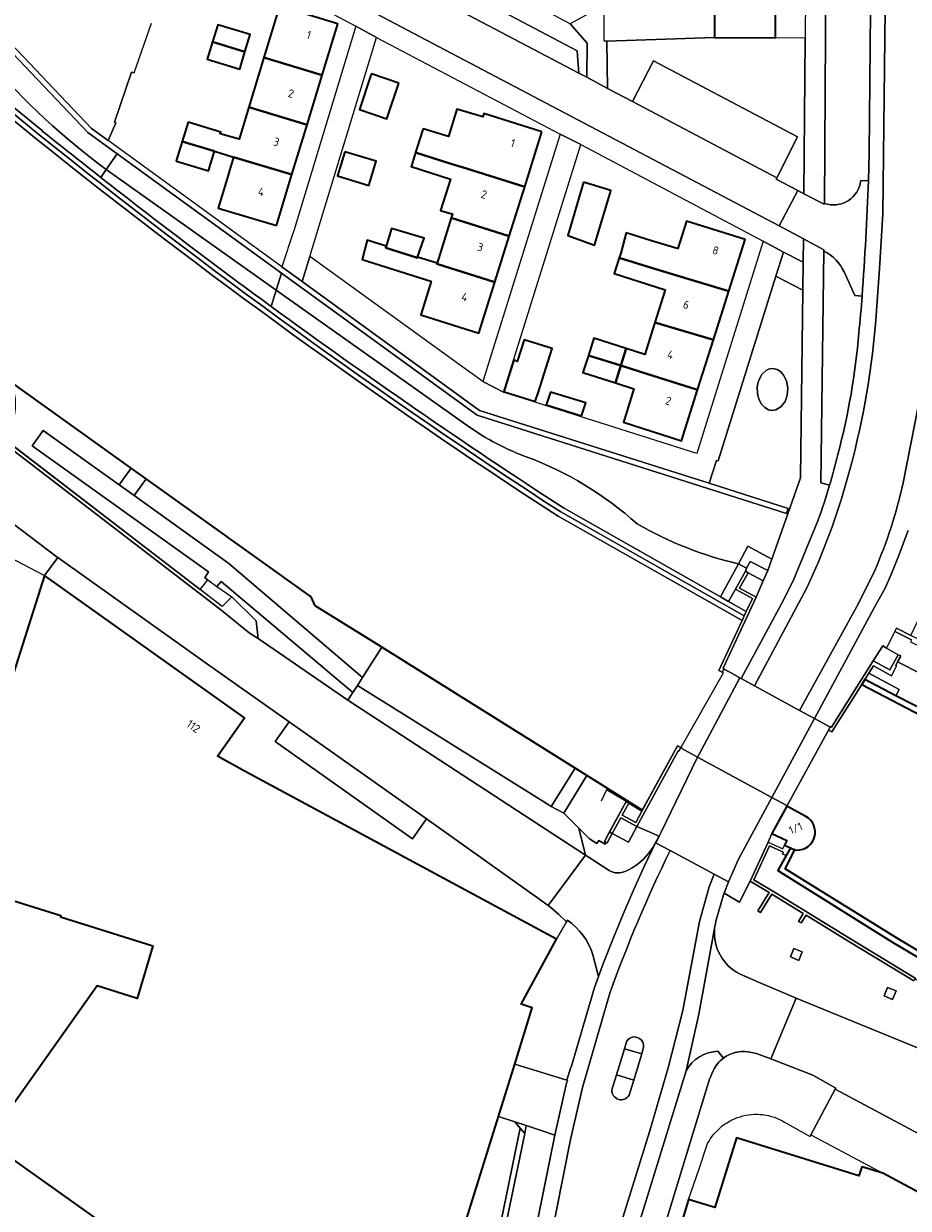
# Model space of a CAD drawing. Extents: x 151587 to 155483, y 462503 to 464608.
# Tile 208 of 236: x 154348 to 154445, y 463716 to 463845. Entities that reach past the tile are written whole.
import ezdxf
from ezdxf.enums import TextEntityAlignment as Align

# ---------------------------------------------------------------- set-up
doc = ezdxf.new("R2010")
doc.units = 0
doc.header["$LTSCALE"] = 0.5
for name, color, linetype, lineweight in [('B-RO-GK-BESCHOEIING-G', 251, 'GK-BESCHOEIING', 35), ('B-RO-GK-KADEMUUR-GV', 251, 'CONTINUOUS', 35), ('B-RO-GR-BEPLANTING_CULTUUR_BODEMBEDEKKER-GV', 251, 'CONTINUOUS', 18), ('B-RO-GR-BEPLANTING_CULTUUR_BOSPLANTSOEN-GV', 251, 'CONTINUOUS', 18), ('B-RO-GR-BEPLANTING_CULTUUR_HEESTERS-GV', 251, 'CONTINUOUS', 18), ('B-RO-GR-GROENVOORZIENING-GV', 251, 'CONTINUOUS', 18), ('B-RO-IE-TERREINAFSCHEIDING_KUNSTMATIG_HEKWERK-G', 251, 'IE-TERREINAFSCHEIDING-KUNSTMATIG', 18), ('B-RO-IE-TERREINAFSCHEIDING_KUNSTMATIG_MUUR-G', 251, 'IE-TERREINAFSCHEIDING-KUNSTMATIG-DICHT', 18), ('B-RO-IE-TERREINAFSCHEIDING_KUNSTMATIG_MUUR-GV', 251, 'CONTINUOUS', 18), ('B-RO-KW-KUNSTWERK_DEK-GV', 6, 'CONTINUOUS', 18), ('B-RO-OG-BEBOUWING-GV', 6, 'CONTINUOUS', 35), ('B-RO-OG-BEBOUWING-T18', 1, 'CONTINUOUS', 18), ('B-RO-OG-TERREIN_CULTUURSCHEIDING-GV', 251, 'CONTINUOUS', 18), ('B-RO-OG-WATER-GV', 251, 'CONTINUOUS', 18), ('B-RO-OG-WATER_SLOOT-GV', 251, 'CONTINUOUS', 18), ('B-RO-VH-VERHARDING_ASFALT-GV', 251, 'CONTINUOUS', 18), ('B-RO-VH-VERHARDING_BEDRIJFSVLOERPLAAT-GV', 251, 'CONTINUOUS', 18), ('B-RO-VH-VERHARDING_BETON-GV', 251, 'CONTINUOUS', 18), ('B-RO-VH-VERHARDING_BETONSTRAATSTEEN-GV', 251, 'CONTINUOUS', 18), ('B-RO-VH-VERHARDING_GESLOTEN-GV', 251, 'CONTINUOUS', 18), ('B-RO-VH-VERHARDING_STRAATBAKSTEEN-GV', 251, 'CONTINUOUS', 18), ('B-RO-VH-VERHARDING_TEGEL-GV', 251, 'CONTINUOUS', 18)]:
    doc.layers.add(name, color=color, linetype=linetype, lineweight=lineweight)
doc.styles.add('NLCS-ISO-M200-T18', font='NLCS-ISO.ttf', dxfattribs={"height": 0.36})
doc.linetypes.add('GK-BESCHOEIING', pattern='A,30,-5,[1,NLCS.SHX,S=1,R=0,X=0,Y=0],-5', length=40)
doc.linetypes.add('IE-TERREINAFSCHEIDING-KUNSTMATIG', pattern='A,4,[82,NLCS.SHX,S=0.75,R=90,X=0,Y=0],4,-2', length=10)
doc.linetypes.add('IE-TERREINAFSCHEIDING-KUNSTMATIG-DICHT', pattern='A,8,-1,[82,NLCS.SHX,S=0.75,R=90,X=0,Y=0],-1', length=10)

msp = doc.modelspace()

# ---------------------------------------------------------------- linework, layer by layer
at = {"layer": 'B-RO-GK-BESCHOEIING-G', "flags": 128}
for points in [[(154359.47, 463796.736), (154346.174, 463806.238)], [(154361.114, 463795.561), (154359.47, 463796.736)], [(154379.203, 463782.634), (154361.114, 463795.561)], [(154379.627, 463781.655), (154379.203, 463782.634)], [(154386.814, 463777.192), (154379.627, 463781.655)], [(154386.917, 463777.133), (154386.814, 463777.192)], [(154415.461, 463759.263), (154408.097, 463763.869), (154386.917, 463777.133)]]:
    msp.add_lwpolyline(points, dxfattribs=at)
at = {"layer": 'B-RO-GK-KADEMUUR-GV', "flags": 128}
for points in [[(154557.855, 463713.846), (154540.075, 463722.792), (154537.655, 463724.01), (154528.47, 463728.632), (154517.157, 463734.324), (154482.377, 463751.61), (154447.243, 463769.74), (154443.247, 463771.802), (154439.846, 463773.557), (154439.506, 463773.019), (154446.947, 463769.17), (154446.969, 463769.201), (154482.078, 463751.106), (154516.888, 463733.802), (154557.615, 463713.31)], [(154431.687, 463755.143), (154431.216, 463754.29), (154430.308, 463752.647), (154442.986, 463744.745), (154448.185, 463741.666), (154465.797, 463731.949), (154477.438, 463725.867), (154477.794, 463723.67), (154480.786, 463722.308)], [(154487.751, 463719.774), (154478.331, 463724.085), (154478.015, 463726.249), (154466.033, 463732.434), (154448.483, 463742.168), (154443.31, 463745.27), (154431.098, 463752.85), (154432.184, 463754.917)]]:
    msp.add_lwpolyline(points, dxfattribs=at)
at = {"layer": 'B-RO-GK-KADEMUUR-GV'}
msp.add_lwpolyline([(154432.184, 463754.917, -0.1123237), (154431.687, 463755.143)], format="xyb", dxfattribs=at)
at = {"layer": 'B-RO-GR-BEPLANTING_CULTUUR_BODEMBEDEKKER-GV', "flags": 128}
for points in [[(154409.386, 463839.533), (154409.431, 463843.276), (154407.575, 463845.398), (154404.525, 463846.98), (154404.437, 463846.812), (154401.199, 463848.464), (154397.839, 463850.178), (154397.881, 463855.553), (154391.461, 463855.603), (154386.971, 463855.639), (154386.147, 463855.645)], [(154389.336, 463850.075), (154391.654, 463851.262), (154408.333, 463842.415), (154408.529, 463839.983), (154409.386, 463839.533)]]:
    msp.add_lwpolyline(points, dxfattribs=at)
for points in [[(154430.189, 463828.521), (154430.119, 463828.389), (154432.506, 463827.126), (154433.173, 463826.779), (154433.301, 463843.832), (154430.065, 463843.85), (154423.381, 463843.886), (154411.587, 463843.496), (154411.655, 463838.293), (154414.388, 463836.887), (154416.673, 463841.321), (154432.471, 463833.009)], [(154402.757, 463724.713), (154401.483, 463725.129), (154402.087, 463724.432), (154402.581, 463723.861)], [(154402.087, 463724.432), (154399.703, 463712.864), (154400.375, 463713.155), (154402.581, 463723.861)]]:
    msp.add_lwpolyline(points, close=True, dxfattribs=at)
at = {"layer": 'B-RO-GR-BEPLANTING_CULTUUR_BOSPLANTSOEN-GV', "flags": 128}
msp.add_lwpolyline([(154337.775, 463854.936), (154345.571, 463843.964), (154355.11, 463833.925), (154356.931, 463832.603), (154357.795, 463834.545), (154357.644, 463834.596), (154359.484, 463840.106), (154359.8, 463840.008), (154361.699, 463845.446)], dxfattribs=at)
at = {"layer": 'B-RO-GR-BEPLANTING_CULTUUR_HEESTERS-GV', "flags": 128}
for points in [[(154427.047, 463785.27), (154428.712, 463784.362), (154429.203, 463785.499), (154427.28, 463786.506), (154426.884, 463785.772), (154426.757, 463785.427)], [(154399.709, 463725.709), (154395.49, 463712.13), (154395.596, 463712.097), (154396.959, 463711.673), (154399.703, 463712.864), (154402.087, 463724.432), (154401.483, 463725.129)]]:
    msp.add_lwpolyline(points, close=True, dxfattribs=at)
at = {"layer": 'B-RO-GR-GROENVOORZIENING-GV', "flags": 128}
for points in [[(154432.064, 463744.119), (154431.686, 463743.193), (154432.612, 463742.815), (154432.99, 463743.741)], [(154442.339, 463739.849), (154441.961, 463738.923), (154442.887, 463738.545), (154443.265, 463739.471)]]:
    msp.add_lwpolyline(points, close=True, dxfattribs=at)
at = {"layer": 'B-RO-IE-TERREINAFSCHEIDING_KUNSTMATIG_HEKWERK-G', "flags": 128}
for points in [[(154411.587, 463843.496), (154423.381, 463843.886)], [(154359.8, 463840.008), (154359.484, 463840.106), (154357.644, 463834.596), (154357.795, 463834.545), (154356.931, 463832.603)]]:
    msp.add_lwpolyline(points, dxfattribs=at)
at = {"layer": 'B-RO-IE-TERREINAFSCHEIDING_KUNSTMATIG_MUUR-G', "flags": 128}
for points in [[(154373.397, 463778.05), (154373.148, 463780), (154370.479, 463782.64), (154369.437, 463781.555), (154340.292, 463803.936)], [(154436.078, 463768.421), (154436.194, 463768.345)], [(154413.695, 463760.196), (154411.539, 463761.481), (154410.955, 463760.249)], [(154413.977, 463760.025), (154413.254, 463758.699)], [(154414.739, 463757.908), (154415.404, 463759.159)], [(154413.254, 463758.699), (154414.739, 463757.908)], [(154427.27, 463751.504), (154429.237, 463755.761)], [(154427.693, 463751.633), (154429.417, 463755.364)], [(154429.237, 463755.761), (154430.862, 463755.01)], [(154431.216, 463754.29), (154430.807, 463754.479), (154430.9, 463754.679), (154429.417, 463755.364)], [(154430.862, 463755.01), (154431.058, 463755.434)], [(154445.374, 463740.847), (154445.203, 463740.565), (154438.096, 463744.874), (154433.413, 463747.752), (154432.867, 463746.911), (154432.588, 463747.072), (154433.101, 463747.958), (154429.671, 463750.052), (154428.399, 463748.064), (154428.124, 463748.245), (154429.348, 463750.245), (154427.27, 463751.504)], [(154430.118, 463750.164), (154427.693, 463751.633)], [(154438.268, 463745.156), (154430.118, 463750.164)], [(154445.374, 463740.847), (154438.268, 463745.156)]]:
    msp.add_lwpolyline(points, dxfattribs=at)
msp.add_lwpolyline([(154411.619, 463755.699), (154413.102, 463758.406), (154414.872, 463757.463), (154419.399, 463765.761), (154419.468, 463765.718), (154419.693, 463766.124), (154419.327, 463766.321), (154415.404, 463759.159), (154413.695, 463760.196), (154411.307, 463755.819)], close=True, dxfattribs=at)
at = {"layer": 'B-RO-IE-TERREINAFSCHEIDING_KUNSTMATIG_MUUR-GV', "flags": 128}
for points in [[(154331.151, 463855.413), (154340.366, 463841.629), (154345.81, 463835.453), (154349.053, 463832.8)], [(154349.401, 463833.226), (154346.193, 463835.85), (154340.803, 463841.965), (154331.653, 463855.651)], [(154337.245, 463854.654), (154345.11, 463843.585), (154354.716, 463833.476), (154357.946, 463831.131), (154375.925, 463818.079), (154397.368, 463802.513), (154431.279, 463791.743), (154431.459, 463792.31), (154422.799, 463795.06), (154397.64, 463803.051), (154378.188, 463817.172), (154375.977, 463818.777), (154363.227, 463828.032), (154356.931, 463832.603), (154355.11, 463833.925), (154345.571, 463843.964), (154337.775, 463854.936)], [(154406.229, 463791.458), (154426.395, 463780.031), (154426.629, 463780.53), (154406.528, 463791.919)], [(154445.374, 463740.847), (154438.268, 463745.156), (154430.118, 463750.164), (154427.693, 463751.633), (154429.417, 463755.364), (154430.9, 463754.679), (154430.807, 463754.479), (154431.216, 463754.29), (154431.687, 463755.143), (154431.058, 463755.434), (154431.294, 463755.945), (154429.66, 463756.7), (154429.237, 463755.761), (154427.27, 463751.504), (154429.348, 463750.245), (154428.124, 463748.245), (154428.399, 463748.064), (154429.671, 463750.052), (154433.101, 463747.958), (154432.588, 463747.072), (154432.867, 463746.911), (154433.413, 463747.752), (154438.096, 463744.874), (154445.203, 463740.565)]]:
    msp.add_lwpolyline(points, dxfattribs=at)
at = {"layer": 'B-RO-IE-TERREINAFSCHEIDING_KUNSTMATIG_MUUR-GV'}
for points in [[(154349.053, 463832.8, 0.0251523), (154406.229, 463791.458)], [(154406.528, 463791.919, -0.025154), (154349.401, 463833.226)]]:
    msp.add_lwpolyline(points, format="xyb", dxfattribs=at)
at = {"layer": 'B-RO-IE-TERREINAFSCHEIDING_KUNSTMATIG_MUUR-GV', "flags": 128}
for points in [[(154426.395, 463780.031), (154423.832, 463774.57), (154424.204, 463774.362), (154424.4, 463774.711), (154424.422, 463774.751), (154424.309, 463774.804), (154427.951, 463782.604), (154426.124, 463783.589), (154427.047, 463785.27), (154426.757, 463785.427), (154425.686, 463783.462), (154427.533, 463782.457), (154426.855, 463781.011), (154426.629, 463780.53)], [(154436.046, 463768.366), (154435.855, 463768.036), (154436.228, 463767.828), (154439.506, 463773.019), (154439.846, 463773.557), (154440.29, 463774.262), (154440.797, 463775.065), (154442.763, 463773.983), (154443.312, 463775.073), (154443.226, 463775.119), (154443.434, 463775.502), (154443.774, 463776.129), (154443.663, 463776.189), (154443.484, 463776.286), (154442.585, 463774.629), (154440.763, 463775.631), (154436.194, 463768.345), (154436.078, 463768.421)], [(154415.461, 463759.263), (154415.404, 463759.159), (154414.739, 463757.908), (154413.254, 463758.699), (154413.977, 463760.025), (154413.695, 463760.196), (154411.887, 463756.883), (154412.179, 463756.722), (154413.102, 463758.406), (154414.872, 463757.463), (154419.399, 463765.761), (154419.468, 463765.718), (154419.693, 463766.124), (154419.327, 463766.321)], [(154412.179, 463756.722), (154411.887, 463756.883), (154411.307, 463755.819), (154411.521, 463755.737), (154411.619, 463755.699)]]:
    msp.add_lwpolyline(points, close=True, dxfattribs=at)
at = {"layer": 'B-RO-KW-KUNSTWERK_DEK-GV', "flags": 128}
for points in [[(154441.822, 463777.255), (154440.763, 463775.631), (154442.585, 463774.629), (154443.484, 463776.286), (154442.227, 463777.019)], [(154435.855, 463768.036), (154436.046, 463768.366), (154434.812, 463769.039), (154434.336, 463769.298), (154432.698, 463770.19), (154427.774, 463772.872), (154426.278, 463773.687), (154426.134, 463773.765), (154425.037, 463774.363), (154424.4, 463774.711), (154424.204, 463774.362), (154424.324, 463774.296), (154424.309, 463774.27), (154419.693, 463766.124), (154419.817, 463766.058), (154419.796, 463766.02), (154421.529, 463765.075), (154429.652, 463760.646), (154431.217, 463759.793), (154431.316, 463759.704)], [(154415.404, 463759.159), (154413.977, 463760.025), (154413.254, 463758.699), (154414.739, 463757.908)]]:
    msp.add_lwpolyline(points, close=True, dxfattribs=at)
at = {"layer": 'B-RO-OG-BEBOUWING-GV', "flags": 128}
for points in [[(154430.098, 463849.694), (154423.409, 463849.73), (154423.381, 463843.886), (154430.065, 463843.85)], [(154374.002, 463841.696), (154380.392, 463839.767), (154382.098, 463845.384), (154375.708, 463847.312)], [(154368.374, 463843.395), (154371.934, 463842.32), (154372.509, 463844.215), (154368.949, 463845.289)], [(154371.934, 463842.32), (154368.374, 463843.395), (154367.798, 463841.5), (154371.358, 463840.425)], [(154380.392, 463839.767), (154374.002, 463841.696), (154372.345, 463836.241), (154378.735, 463834.313)], [(154388.79, 463838.882), (154385.79, 463839.896), (154385.739, 463839.746), (154384.472, 463835.997), (154387.473, 463834.983)], [(154378.735, 463834.313), (154372.345, 463836.241), (154371.282, 463832.741), (154369.221, 463833.331), (154369.275, 463833.52), (154365.707, 463834.602), (154365.059, 463832.497), (154368.599, 463831.428), (154370.685, 463830.799), (154377.082, 463828.869)], [(154404.474, 463833.559), (154398.105, 463835.561), (154397.987, 463835.184), (154395.144, 463836.055), (154394.216, 463833.027), (154391.443, 463833.876), (154391.349, 463833.596), (154390.623, 463831.278), (154394.174, 463830.167), (154396.216, 463829.528), (154402.581, 463827.537)], [(154364.436, 463830.359), (154367.95, 463829.277), (154368.599, 463831.428), (154365.059, 463832.497), (154364.404, 463830.369)], [(154375.384, 463823.28), (154377.082, 463828.869), (154370.685, 463830.799), (154370.134, 463828.964), (154370.116, 463828.904), (154368.995, 463825.213)], [(154382.878, 463831.372), (154382.078, 463828.729), (154385.503, 463827.692), (154386.304, 463830.335)], [(154390.623, 463831.278), (154390.172, 463829.836), (154390.148, 463829.76), (154394.469, 463828.389), (154393.36, 463824.957), (154394.603, 463824.578), (154394.66, 463824.56), (154394.527, 463824.137), (154400.887, 463822.146), (154402.581, 463827.537), (154396.216, 463829.528), (154394.174, 463830.167)], [(154409.028, 463828.03), (154407.306, 463822.185), (154410.243, 463821.145), (154411.929, 463826.853), (154412.014, 463827.139)], [(154392.976, 463819.184), (154392.947, 463819.09), (154399.298, 463817.093), (154400.887, 463822.146), (154394.527, 463824.137)], [(154412.925, 463819.748), (154416.468, 463818.669), (154418.516, 463818.045), (154424.935, 463816.09), (154426.728, 463821.747), (154420.317, 463823.779), (154419.37, 463820.764), (154419.299, 463820.787), (154417.947, 463821.193), (154416.488, 463821.625), (154413.704, 463822.491), (154413.095, 463820.282)], [(154387.416, 463821.024), (154387.36, 463820.846), (154390.824, 463819.757), (154390.849, 463819.834), (154391.552, 463821.915), (154387.984, 463822.969)], [(154387.416, 463821.024), (154385.308, 463821.673), (154384.767, 463819.565), (154392.28, 463817.185), (154392.344, 463817.165), (154391.198, 463813.506), (154397.544, 463811.512), (154399.298, 463817.093), (154392.947, 463819.09), (154392.976, 463819.184), (154390.849, 463819.834), (154390.824, 463819.757), (154387.36, 463820.846)], [(154416.827, 463812.665), (154423.247, 463810.763), (154424.935, 463816.09), (154418.516, 463818.045), (154416.468, 463818.669), (154412.925, 463819.748), (154412.379, 463818.031), (154417.958, 463816.268)], [(154423.247, 463810.763), (154416.827, 463812.665), (154415.733, 463809.181), (154413.692, 463809.828), (154413.102, 463807.949), (154415.143, 463807.302), (154421.51, 463805.284)], [(154401.415, 463808.534), (154401.406, 463808.537), (154400.593, 463806.044), (154400.283, 463805.093), (154400.28, 463805.084), (154400.332, 463805.068), (154403.727, 463804.006), (154404.04, 463804.988), (154405.605, 463809.84), (154402.524, 463810.76), (154401.767, 463808.408)], [(154409.556, 463809.073), (154413.102, 463807.949), (154413.692, 463809.828), (154410.146, 463810.952)], [(154409.556, 463809.073), (154408.966, 463807.193), (154412.512, 463806.069), (154413.102, 463807.949)], [(154421.51, 463805.284), (154415.143, 463807.302), (154413.102, 463807.949), (154412.512, 463806.069), (154414.553, 463805.422), (154413.505, 463802.086), (154413.396, 463801.74), (154419.749, 463799.726)], [(154408.785, 463802.435), (154409.123, 463803.429), (154409.272, 463803.868), (154405.407, 463805.057), (154405.262, 463804.613), (154404.948, 463803.639)], [(154401.493, 463731.449), (154403.413, 463737.628), (154402.205, 463738.034), (154406.052, 463745.146), (154371.945, 463763.51), (154368.926, 463765.174), (154371.894, 463769.367), (154349.972, 463784.955), (154339.338, 463751.609), (154351.766, 463747.719), (154351.718, 463747.567), (154361.826, 463744.403), (154360.122, 463738.647), (154355.739, 463740.041), (154343.644, 463723.016), (154389.159, 463690.648), (154389.273, 463690.967), (154388.984, 463691.192), (154392.117, 463701.276), (154395.49, 463712.13), (154399.709, 463725.709)]]:
    msp.add_lwpolyline(points, close=True, dxfattribs=at)
for points in [[(154433.392, 463758.559), (154431.316, 463759.704), (154429.66, 463756.7), (154431.294, 463755.945), (154431.058, 463755.434), (154431.687, 463755.143)], [(154432.184, 463754.917), (154432.406, 463754.892)], [(154464.462, 463707.365), (154441.812, 463719.49), (154439.503, 463720.188), (154439.197, 463719.207), (154425.778, 463723.38), (154423.404, 463715.747), (154421.842, 463716.233), (154420.538, 463716.638), (154416.099, 463701.857)]]:
    msp.add_lwpolyline(points, dxfattribs=at)
at = {"layer": 'B-RO-OG-BEBOUWING-GV'}
for points in [[(154432.406, 463754.892, 0.7837624), (154433.392, 463758.559)], [(154431.687, 463755.143, 0.1123237), (154432.184, 463754.917)]]:
    msp.add_lwpolyline(points, format="xyb", dxfattribs=at)
at = {"layer": 'B-RO-OG-TERREIN_CULTUURSCHEIDING-GV', "flags": 128}
for points in [[(154356.743, 463829.441), (154357.946, 463831.131), (154354.716, 463833.476), (154345.11, 463843.585), (154337.245, 463854.654), (154335.78, 463858.573), (154333.951, 463866.279), (154331.85, 463865.746), (154333.83, 463857.564)], [(154440.242, 463828.197), (154440.32, 463831.204), (154440.615, 463862.409), (154435.636, 463862.467), (154435.419, 463825.723)], [(154311.276, 463826.321), (154317.031, 463821.785), (154340.103, 463803.599), (154369.449, 463781.104), (154372.408, 463778.703), (154373.397, 463778.05), (154373.148, 463780), (154370.479, 463782.64), (154369.437, 463781.555), (154367.012, 463783.417), (154345.462, 463799.966), (154325.673, 463818.085), (154315.625, 463829.053), (154305.731, 463839.675)], [(154439.392, 463828.219), (154440.242, 463828.197)], [(154435.355, 463820.504), (154435.036, 463795.125), (154435.987, 463794.867)], [(154429.657, 463786.752), (154431.395, 463791.706), (154431.279, 463791.743), (154397.368, 463802.513), (154375.925, 463818.079), (154375.366, 463816.227), (154396.015, 463801.577)], [(154439.538, 463815.57), (154438.751, 463815.627), (154437.564, 463818.221)], [(154426.015, 463786.234), (154427.022, 463788.162), (154429.657, 463786.752)]]:
    msp.add_lwpolyline(points, dxfattribs=at)
at = {"layer": 'B-RO-OG-TERREIN_CULTUURSCHEIDING-GV'}
for points in [[(154343.971, 463841.261, 0.057744), (154356.743, 463829.441)], [(154435.419, 463825.723, 0.4877325), (154439.392, 463828.219)], [(154437.564, 463818.221, 0.1705231), (154435.355, 463820.504)], [(154439.179, 463811.539, 0.0121697), (154439.538, 463815.57)], [(154436.881, 463798.212, 0.0450156), (154439.179, 463811.539)], [(154396.015, 463801.577, 0.0482304), (154400.515, 463798.906)], [(154400.515, 463798.906, 0.0224365), (154402.746, 463797.976)], [(154402.746, 463797.976, -0.0932344), (154414.897, 463790.627)], [(154435.987, 463794.867, 0.0125393), (154436.881, 463798.212)], [(154414.897, 463790.627, 0.0751056), (154426.015, 463786.234)]]:
    msp.add_lwpolyline(points, format="xyb", dxfattribs=at)
at = {"layer": 'B-RO-OG-TERREIN_CULTUURSCHEIDING-GV', "flags": 128}
for points in [[(154357.946, 463831.131), (154356.743, 463829.441), (154375.366, 463816.227), (154375.925, 463818.079)], [(154430.111, 463817.752), (154433.047, 463816.221), (154433.085, 463819.288), (154430.935, 463820.387)], [(154433.047, 463816.221), (154430.111, 463817.752), (154423.779, 463797.518), (154423.598, 463797.574), (154422.799, 463795.06), (154431.459, 463792.31), (154431.279, 463791.743), (154431.395, 463791.706), (154432.788, 463795.674)], [(154428.533, 463803.713), (154428.873, 463803.356), (154429.279, 463803.126), (154429.649, 463803.047), (154430.1, 463803.101), (154430.636, 463803.422), (154431.098, 463804.028), (154431.338, 463804.699), (154431.399, 463805.478), (154431.269, 463806.267), (154430.932, 463806.919), (154430.628, 463807.265), (154430.246, 463807.511), (154429.765, 463807.629), (154429.403, 463807.591), (154429.088, 463807.448), (154428.546, 463806.963), (154428.201, 463806.297), (154428.046, 463805.612), (154428.077, 463804.902), (154428.22, 463804.285)], [(154428.533, 463803.713), (154428.22, 463804.285), (154428.077, 463804.902), (154428.046, 463805.612), (154428.201, 463806.297), (154428.546, 463806.963), (154429.088, 463807.448), (154429.403, 463807.591), (154429.765, 463807.629), (154430.246, 463807.511), (154430.628, 463807.265), (154430.932, 463806.919), (154431.269, 463806.267), (154431.399, 463805.478), (154431.338, 463804.699), (154431.098, 463804.028), (154430.636, 463803.422), (154430.1, 463803.101), (154429.649, 463803.047), (154429.279, 463803.126), (154428.873, 463803.356)], [(154383.21, 463771.311), (154383.754, 463772.152), (154369.329, 463784.308), (154368.85, 463783.762), (154370.479, 463782.64), (154373.148, 463780), (154373.397, 463778.05)], [(154426.855, 463781.011), (154427.533, 463782.457), (154425.686, 463783.462), (154424.908, 463782.114)]]:
    msp.add_lwpolyline(points, close=True, dxfattribs=at)
at = {"layer": 'B-RO-OG-WATER-GV', "flags": 128}
for points in [[(154349.053, 463832.8), (154345.81, 463835.453), (154340.366, 463841.629), (154331.151, 463855.413), (154325.311, 463874.478), (154322.121, 463887.723), (154320.916, 463893.604), (154320.057, 463897.801), (154319.712, 463899.806), (154317.822, 463911.308), (154317.077, 463916.021), (154316.558, 463919.111), (154315.193, 463928.237), (154314.379, 463934.081), (154314.034, 463937.043), (154313.439, 463942.638), (154308.777, 463977.539), (154306.103, 464000)], [(154346.238, 463806.193), (154359.47, 463796.737), (154361.114, 463795.562), (154379.203, 463782.634), (154379.627, 463781.655), (154386.814, 463777.192), (154386.917, 463777.133), (154408.097, 463763.869), (154409.39, 463763.06), (154415.461, 463759.263), (154419.327, 463766.321), (154419.693, 463766.124), (154419.817, 463766.058), (154419.796, 463766.02), (154421.529, 463765.075), (154429.652, 463760.646), (154431.217, 463759.793), (154431.316, 463759.704), (154435.855, 463768.036), (154436.046, 463768.366), (154434.812, 463769.039), (154434.336, 463769.298), (154432.698, 463770.19), (154427.774, 463772.872), (154426.278, 463773.687), (154426.134, 463773.765)], [(154426.134, 463773.765), (154425.037, 463774.363), (154424.4, 463774.711), (154424.204, 463774.362), (154423.832, 463774.57), (154426.395, 463780.031), (154406.229, 463791.458)], [(154675.797, 463633.337), (154651.191, 463650.86), (154651.15, 463650.822), (154644.015, 463655.894), (154644.043, 463655.943), (154579.024, 463702.521), (154565.374, 463709.372), (154565.322, 463709.333), (154557.599, 463713.281), (154557.615, 463713.31), (154516.888, 463733.802), (154482.078, 463751.106), (154446.969, 463769.201), (154446.947, 463769.17), (154439.506, 463773.019), (154436.228, 463767.828), (154435.855, 463768.036), (154431.316, 463759.704), (154433.392, 463758.559)], [(154432.406, 463754.892), (154432.184, 463754.917), (154431.098, 463752.85), (154443.31, 463745.27), (154448.483, 463742.168), (154466.033, 463732.434), (154478.015, 463726.249), (154478.331, 463724.085), (154487.751, 463719.774)]]:
    msp.add_lwpolyline(points, dxfattribs=at)
at = {"layer": 'B-RO-OG-WATER-GV'}
for points in [[(154406.229, 463791.458, -0.0251523), (154349.053, 463832.8)], [(154433.392, 463758.559, -0.7837624), (154432.406, 463754.892)]]:
    msp.add_lwpolyline(points, format="xyb", dxfattribs=at)
at = {"layer": 'B-RO-OG-WATER_SLOOT-GV', "flags": 128}
for points in [[(154333.83, 463857.564), (154331.85, 463865.746), (154331.756, 463866.113), (154331.156, 463865.98), (154329.197, 463865.546), (154332.155, 463855.89), (154341.24, 463842.301), (154346.576, 463836.248), (154349.75, 463833.651), (154349.729, 463833.642)], [(154374.82, 463814.418), (154375.366, 463816.227), (154356.743, 463829.441), (154356.124, 463828.57)], [(154356.124, 463828.57), (154356.743, 463829.441)], [(154396.015, 463801.577), (154375.366, 463816.227), (154374.82, 463814.418)], [(154406.817, 463792.364), (154424.029, 463782.612), (154426.015, 463786.234)]]:
    msp.add_lwpolyline(points, dxfattribs=at)
at = {"layer": 'B-RO-OG-WATER_SLOOT-GV'}
for points in [[(154356.743, 463829.441, -0.057744), (154343.971, 463841.261)], [(154349.729, 463833.642, 0.0028698), (154356.124, 463828.57)], [(154356.124, 463828.57, 0.0083419), (154374.82, 463814.418)], [(154374.82, 463814.418, 0.0138613), (154406.817, 463792.364)], [(154400.515, 463798.906, -0.0482304), (154396.015, 463801.577)], [(154402.746, 463797.976, -0.0224365), (154400.515, 463798.906)], [(154414.897, 463790.627, 0.0932344), (154402.746, 463797.976)], [(154426.015, 463786.234, -0.0751056), (154414.897, 463790.627)]]:
    msp.add_lwpolyline(points, format="xyb", dxfattribs=at)
at = {"layer": 'B-RO-OG-WATER_SLOOT-GV', "flags": 128}
for points in [[(154367.012, 463783.417), (154367.46, 463783.98), (154367.863, 463784.487), (154367.541, 463784.724), (154367.956, 463785.383), (154348.606, 463799.182), (154349.83, 463800.861), (154358.154, 463794.895), (154359.47, 463796.737), (154346.238, 463806.193), (154346.383, 463805.76), (154346.549, 463805.266), (154346.67, 463804.759), (154346.745, 463804.243), (154346.774, 463803.722), (154346.757, 463803.201), (154346.694, 463802.684), (154346.584, 463802.174), (154346.43, 463801.676), (154346.232, 463801.194), (154345.992, 463800.731), (154345.712, 463800.291), (154345.462, 463799.966)], [(154384.814, 463773.793), (154386.917, 463777.133), (154386.814, 463777.192), (154379.627, 463781.655), (154379.203, 463782.634), (154361.114, 463795.562), (154359.807, 463793.71), (154370.178, 463786.277)], [(154415.404, 463759.159), (154415.461, 463759.263), (154409.39, 463763.06), (154406.854, 463758.944), (154408.515, 463757.285), (154409.673, 463756.129), (154410.476, 463755.613), (154410.702, 463755.955), (154411.386, 463755.529), (154411.521, 463755.737), (154411.307, 463755.819), (154411.887, 463756.883), (154413.695, 463760.196), (154413.977, 463760.025)]]:
    msp.add_lwpolyline(points, close=True, dxfattribs=at)
at = {"layer": 'B-RO-VH-VERHARDING_ASFALT-GV', "flags": 128}
for points in [[(154443.377, 463986.576), (154442.366, 463872.646), (154441.799, 463824.578), (154441.466, 463818.543), (154441.015, 463812.459)], [(154441.015, 463812.459), (154441.466, 463818.543), (154441.799, 463824.578), (154442.366, 463872.646), (154443.377, 463986.576)], [(154440.972, 463910.72), (154440.86, 463892.908), (154440.828, 463889.891), (154440.642, 463864.246), (154440.615, 463862.409), (154440.32, 463831.204), (154440.242, 463828.197)], [(154335.878, 463873.039), (154430.445, 463823.244), (154432.506, 463827.126), (154430.119, 463828.389), (154430.189, 463828.521), (154414.388, 463836.887), (154411.655, 463838.293), (154409.386, 463839.533), (154408.529, 463839.983), (154389.336, 463850.075)], [(154446.206, 463806.059), (154444.041, 463795.127)], [(154444.041, 463795.127), (154446.206, 463806.059)], [(154434.708, 463790.969), (154432.071, 463784.554), (154431.396, 463783.208), (154430.718, 463781.86), (154426.278, 463773.687), (154427.774, 463772.872), (154433.48, 463783.605)], [(154440.872, 463781.432), (154442.117, 463783.661), (154442.797, 463785.256), (154443.545, 463787.074), (154444.608, 463789.892)], [(154427.774, 463772.872), (154432.698, 463770.19), (154439.134, 463781.899), (154440.93, 463785.51)], [(154440.93, 463785.51), (154439.134, 463781.899), (154432.698, 463770.19), (154434.336, 463769.298), (154440.872, 463781.432)], [(154433.48, 463783.605), (154427.774, 463772.872)], [(154416.924, 463755.69), (154418.51, 463754.836), (154423.32, 463752.247), (154424.896, 463751.398), (154425.996, 463753.893), (154429.652, 463760.646), (154421.529, 463765.075), (154418.573, 463759.037), (154417.517, 463756.858), (154417.299, 463756.408)], [(154418.51, 463754.836), (154416.924, 463755.69), (154416.918, 463755.679), (154415.685, 463753.102), (154414.495, 463750.492), (154413.352, 463747.86), (154412.259, 463745.208), (154411.215, 463742.536), (154410.666, 463741.05), (154410.22, 463739.845), (154407.686, 463731.108), (154407.652, 463731.119), (154407.197, 463729.681), (154407.266, 463729.659), (154407.177, 463729.353), (154405.881, 463723.682), (154403.445, 463711.579)], [(154411.834, 463752.644), (154409.523, 463754.151), (154409.234, 463754.34), (154405.169, 463748.805), (154405.447, 463748.603), (154406.332, 463747.853), (154407.157, 463747.038), (154407.26, 463747.214), (154407.739, 463746.852), (154408.186, 463746.451), (154408.599, 463746.014), (154408.973, 463745.545), (154409.307, 463745.046), (154409.599, 463744.521), (154409.846, 463743.974), (154410.046, 463743.408), (154410.666, 463741.05), (154411.215, 463742.536), (154412.259, 463745.208), (154413.352, 463747.86), (154414.495, 463750.492), (154415.685, 463753.102), (154416.918, 463755.679)], [(154363.136, 463559.208), (154367.718, 463557.732), (154372.555, 463572.549), (154375.622, 463591.852), (154381.397, 463611.304), (154388.807, 463635.282), (154396.439, 463659.838), (154398.623, 463666.868), (154403.389, 463682.635), (154409.937, 463703.742), (154416.248, 463724.025), (154418.301, 463731.03), (154419.887, 463737.308), (154421.714, 463747.057), (154422.78, 463750.854), (154423.32, 463752.247), (154418.51, 463754.836)], [(154423.608, 463747.351), (154424.369, 463749.996), (154424.441, 463750.187), (154424.896, 463751.398), (154423.32, 463752.247), (154422.78, 463750.854), (154421.714, 463747.057), (154419.887, 463737.308), (154418.301, 463731.03), (154416.248, 463724.025), (154409.937, 463703.742), (154403.389, 463682.635), (154398.623, 463666.868), (154396.439, 463659.838), (154388.807, 463635.282), (154381.397, 463611.304), (154375.622, 463591.852), (154372.555, 463572.549), (154367.718, 463557.732), (154369.336, 463557.174), (154370.22, 463560.085), (154374.077, 463572.121), (154377.481, 463592.309)], [(154405.156, 463682.015), (154405.105, 463682.043), (154411.788, 463703.243), (154420.281, 463730.71), (154421.646, 463736.921), (154423.392, 463746.295)], [(154423.392, 463746.295), (154421.646, 463736.921), (154420.281, 463730.71)], [(154427.067, 463732.807), (154427.964, 463732.61), (154429.558, 463732.023), (154432.335, 463738.676), (154428.178, 463740.437), (154426.103, 463741.347)], [(154411.914, 463739.237), (154408.92, 463728.902), (154407.616, 463723.184), (154405.21, 463711.224), (154401.803, 463695.367), (154398.502, 463684.171), (154396.697, 463678.064), (154396.669, 463677.97), (154394.08, 463669.756), (154391.535, 463661.45), (154388.028, 463650.006), (154377.771, 463617.056), (154376.966, 463614.47), (154371.45, 463596.539), (154366.034, 463579.197), (154363.716, 463573.677), (154363.604, 463573.411), (154357.736, 463560.981), (154363.136, 463559.208)], [(154405.21, 463711.224), (154407.616, 463723.184), (154408.92, 463728.902), (154411.914, 463739.237)], [(154412.134, 463728.624), (154412.632, 463730.27), (154413.5, 463733.141)], [(154413.5, 463733.141), (154413.645, 463733.62)], [(154415.54, 463733.047), (154415.395, 463732.568), (154414.526, 463729.697), (154414.028, 463728.051)], [(154423.757, 463732.856), (154424.343, 463732.101)], [(154414.526, 463729.697), (154412.632, 463730.27), (154412.134, 463728.624)], [(154414.028, 463728.051), (154414.526, 463729.697)]]:
    msp.add_lwpolyline(points, dxfattribs=at)
at = {"layer": 'B-RO-VH-VERHARDING_ASFALT-GV'}
for points in [[(154440.242, 463828.197, -0.0101364), (154439.538, 463815.57)], [(154439.538, 463815.57, -0.0121697), (154439.179, 463811.539)], [(154441.015, 463812.459, -0.0463925), (154437.962, 463795.67)], [(154437.962, 463795.67, 0.0463925), (154441.015, 463812.459)], [(154439.179, 463811.539, -0.0450156), (154436.881, 463798.212)], [(154436.881, 463798.212, -0.0125393), (154435.987, 463794.867)], [(154437.962, 463795.67, -0.0419132), (154433.48, 463783.605)], [(154433.48, 463783.605, 0.0419132), (154437.962, 463795.67)], [(154435.987, 463794.867, -0.0150327), (154434.708, 463790.969)], [(154444.041, 463795.127, -0.0474946), (154440.93, 463785.51)], [(154440.93, 463785.51, 0.0474946), (154444.041, 463795.127)], [(154417.299, 463756.408, -0.0209861), (154416.924, 463755.69)], [(154416.918, 463755.679, -0.0362475), (154416.119, 463754.492)], [(154411.914, 463739.237, -0.0275469), (154418.51, 463754.836)], [(154418.51, 463754.836, 0.0275469), (154411.914, 463739.237)], [(154416.119, 463754.492, -0.1214492), (154413.653, 463752.587)], [(154413.653, 463752.587, -0.2424269), (154411.834, 463752.644)], [(154423.392, 463746.295, -0.0549496), (154423.608, 463747.351)], [(154426.103, 463741.347, -0.3093471), (154423.392, 463746.295)], [(154413.645, 463733.62, -1.1076979), (154415.54, 463733.047)], [(154420.281, 463730.71, -0.272147), (154423.757, 463732.856)], [(154424.343, 463732.101, -0.1982418), (154427.067, 463732.807)], [(154412.134, 463728.624, 0.7873577), (154414.028, 463728.051)], [(154414.028, 463728.051, -0.7873577), (154412.134, 463728.624)]]:
    msp.add_lwpolyline(points, format="xyb", dxfattribs=at)
at = {"layer": 'B-RO-VH-VERHARDING_ASFALT-GV', "flags": 128}
for points in [[(154419.693, 463766.124), (154419.817, 463766.058), (154419.796, 463766.02), (154421.529, 463765.075), (154421.652, 463765.324), (154426.134, 463773.765), (154425.037, 463774.363), (154424.4, 463774.711), (154424.204, 463774.362), (154424.324, 463774.296), (154424.309, 463774.27)], [(154421.529, 463765.075), (154429.652, 463760.646), (154434.336, 463769.298), (154432.698, 463770.19), (154427.774, 463772.872), (154426.278, 463773.687), (154426.134, 463773.765), (154421.652, 463765.324)], [(154429.652, 463760.646), (154431.217, 463759.793), (154431.316, 463759.704), (154435.855, 463768.036), (154436.046, 463768.366), (154434.812, 463769.039), (154434.336, 463769.298)]]:
    msp.add_lwpolyline(points, close=True, dxfattribs=at)
at = {"layer": 'B-RO-VH-VERHARDING_BEDRIJFSVLOERPLAAT-GV', "flags": 128}
for points in [[(154426.015, 463786.234), (154424.029, 463782.612), (154424.908, 463782.114), (154425.686, 463783.462), (154426.757, 463785.427), (154426.884, 463785.772)], [(154443.434, 463775.502), (154443.226, 463775.119), (154443.312, 463775.073), (154442.763, 463773.983), (154440.797, 463775.065), (154440.29, 463774.262), (154443.59, 463772.467), (154443.247, 463771.802), (154447.243, 463769.74), (154448.527, 463772.288), (154447.315, 463772.896), (154447.434, 463773.154), (154445.982, 463773.893), (154446.098, 463774.16)], [(154439.846, 463773.557), (154443.247, 463771.802), (154443.59, 463772.467), (154440.29, 463774.262)]]:
    msp.add_lwpolyline(points, close=True, dxfattribs=at)
at = {"layer": 'B-RO-VH-VERHARDING_BETON-GV', "flags": 128}
for points in [[(154313.987, 463942.69), (154314.58, 463937.107), (154314.581, 463937.102), (154314.924, 463934.151), (154315.738, 463928.316), (154317.101, 463919.197), (154317.62, 463916.11), (154318.365, 463911.395), (154320.255, 463899.897), (154320.598, 463897.903), (154321.455, 463893.714), (154322.658, 463887.843), (154325.832, 463874.665), (154331.653, 463855.651), (154340.803, 463841.965), (154346.193, 463835.85), (154349.401, 463833.226)], [(154349.729, 463833.642), (154349.75, 463833.651), (154346.576, 463836.248), (154341.24, 463842.301), (154332.155, 463855.89), (154329.197, 463865.546), (154328.814, 463866.798), (154326.282, 463875.065), (154326.269, 463875.06), (154325.985, 463876.028), (154324.639, 463881.325), (154324.315, 463882.601), (154321.434, 463896.764), (154320.235, 463903.762), (154317.744, 463919.443), (154316.385, 463928.163), (154315.694, 463932.973), (154315.082, 463937.545), (154314.956, 463938.487), (154314.922, 463938.844), (154314.561, 463942.657), (154313.987, 463942.69)], [(154406.528, 463791.919), (154426.629, 463780.53), (154426.855, 463781.011), (154424.908, 463782.114), (154424.029, 463782.612), (154406.817, 463792.364)], [(154424.343, 463732.101), (154423.757, 463732.856)], [(154420.281, 463730.71), (154411.788, 463703.243), (154414.431, 463702.358), (154414.585, 463702.783), (154422.81, 463729.789), (154423.22, 463730.718)]]:
    msp.add_lwpolyline(points, dxfattribs=at)
at = {"layer": 'B-RO-VH-VERHARDING_BETON-GV'}
for points in [[(154349.401, 463833.226, 0.025154), (154406.528, 463791.919)], [(154356.124, 463828.57, -0.0028698), (154349.729, 463833.642)], [(154374.82, 463814.418, -0.0083419), (154356.124, 463828.57)], [(154406.817, 463792.364, -0.0138613), (154374.82, 463814.418)], [(154423.757, 463732.856, 0.272147), (154420.281, 463730.71)], [(154423.22, 463730.718, -0.1221173), (154424.343, 463732.101)]]:
    msp.add_lwpolyline(points, format="xyb", dxfattribs=at)
at = {"layer": 'B-RO-VH-VERHARDING_BETON-GV', "flags": 128}
for points in [[(154428.712, 463784.362), (154427.047, 463785.27), (154426.124, 463783.589), (154427.951, 463782.604)], [(154405.488, 463759.663), (154408.097, 463763.869), (154386.917, 463777.133), (154384.814, 463773.793), (154384.268, 463772.912), (154405.145, 463759.893)], [(154405.488, 463759.663), (154406.854, 463758.944), (154409.39, 463763.06), (154408.097, 463763.869)], [(154414.872, 463757.463), (154413.102, 463758.406), (154412.179, 463756.722), (154413.947, 463755.745)]]:
    msp.add_lwpolyline(points, close=True, dxfattribs=at)
at = {"layer": 'B-RO-VH-VERHARDING_BETONSTRAATSTEEN-GV', "flags": 128}
for points in [[(154389.336, 463850.075), (154408.529, 463839.983), (154408.333, 463842.415), (154391.654, 463851.262)], [(154430.189, 463828.521), (154432.471, 463833.009), (154416.673, 463841.321), (154414.388, 463836.887)], [(154406.854, 463758.944), (154405.488, 463759.663), (154405.145, 463759.893), (154384.268, 463772.912), (154383.754, 463772.152), (154383.21, 463771.311), (154409.234, 463754.34), (154408.515, 463757.285)], [(154401.493, 463731.449), (154399.709, 463725.709), (154401.483, 463725.129), (154402.757, 463724.713), (154404.392, 463724.178), (154405.881, 463723.682), (154407.177, 463729.353), (154407.266, 463729.659), (154407.197, 463729.681)], [(154433.93, 463723.698), (154441.812, 463719.49), (154464.462, 463707.365), (154466.989, 463712.492), (154436.612, 463728.709)]]:
    msp.add_lwpolyline(points, close=True, dxfattribs=at)
for points in [[(154477.399, 463714.865), (154479.461, 463719.398), (154479.26, 463719.481), (154432.335, 463738.676), (154429.558, 463732.023), (154434.159, 463730.224), (154436.675, 463728.827), (154436.612, 463728.709), (154466.989, 463712.492)], [(154413.645, 463733.62), (154413.5, 463733.141), (154415.395, 463732.568), (154415.54, 463733.047)]]:
    msp.add_lwpolyline(points, dxfattribs=at)
at = {"layer": 'B-RO-VH-VERHARDING_BETONSTRAATSTEEN-GV'}
msp.add_lwpolyline([(154415.54, 463733.047, 1.1076979), (154413.645, 463733.62)], format="xyb", dxfattribs=at)
at = {"layer": 'B-RO-VH-VERHARDING_GESLOTEN-GV', "flags": 128}
msp.add_lwpolyline([(154451.688, 463775.118), (154444.889, 463778.411), (154443.312, 463779.182), (154443.145, 463778.814), (154444.962, 463777.936), (154444.849, 463777.717), (154452.289, 463774.094), (154455.204, 463772.664), (154455.319, 463772.897), (154456.648, 463772.287), (154456.812, 463772.614), (154456.174, 463772.928)], close=True, dxfattribs=at)
at = {"layer": 'B-RO-VH-VERHARDING_STRAATBAKSTEEN-GV', "flags": 128}
for points in [[(154323.064, 463807.763), (154327.057, 463804.882), (154343.581, 463792.855), (154351.36, 463786.984), (154351.443, 463786.925), (154367.829, 463775.254), (154376.763, 463768.954), (154391.813, 463758.303), (154404.508, 463749.284), (154405.169, 463748.805), (154409.234, 463754.34), (154383.21, 463771.311), (154373.397, 463778.05), (154372.408, 463778.703), (154369.449, 463781.104), (154340.103, 463803.599), (154317.031, 463821.785), (154310.172, 463813.466)], [(154444.962, 463777.936), (154443.145, 463778.814), (154442.227, 463777.019), (154443.484, 463776.286), (154443.663, 463776.189), (154443.774, 463776.129), (154443.434, 463775.502), (154446.098, 463774.16)], [(154474.587, 463724.82), (154477.794, 463723.67), (154477.438, 463725.867), (154465.797, 463731.949), (154448.185, 463741.666), (154442.986, 463744.745), (154430.308, 463752.647), (154431.216, 463754.29), (154430.807, 463754.479), (154430.9, 463754.679), (154429.417, 463755.364), (154427.693, 463751.633), (154430.118, 463750.164), (154438.268, 463745.156), (154445.374, 463740.847), (154445.34, 463740.792)], [(154450.781, 463737.577), (154445.34, 463740.792), (154445.203, 463740.565), (154438.096, 463744.874), (154433.413, 463747.752), (154432.867, 463746.911), (154432.588, 463747.072), (154433.101, 463747.958), (154429.671, 463750.052), (154428.399, 463748.064), (154428.124, 463748.245), (154429.348, 463750.245), (154427.27, 463751.504), (154426.109, 463749.182), (154424.441, 463750.187), (154424.369, 463749.996), (154423.608, 463747.351)], [(154426.103, 463741.347), (154428.178, 463740.437), (154432.335, 463738.676), (154479.26, 463719.481), (154479.461, 463719.398), (154515.524, 463704.486)]]:
    msp.add_lwpolyline(points, dxfattribs=at)
for points in [[(154376.763, 463768.954), (154375.229, 463766.788), (154390.284, 463756.114), (154391.813, 463758.303)], [(154432.064, 463744.119), (154432.99, 463743.741), (154432.612, 463742.815), (154431.686, 463743.193)], [(154442.339, 463739.849), (154443.265, 463739.471), (154442.887, 463738.545), (154441.961, 463738.923)]]:
    msp.add_lwpolyline(points, close=True, dxfattribs=at)
at = {"layer": 'B-RO-VH-VERHARDING_STRAATBAKSTEEN-GV'}
for points in [[(154423.608, 463747.351, 0.0549496), (154423.392, 463746.295)], [(154423.392, 463746.295, 0.3093471), (154426.103, 463741.347)]]:
    msp.add_lwpolyline(points, format="xyb", dxfattribs=at)
at = {"layer": 'B-RO-VH-VERHARDING_TEGEL-GV', "flags": 128}
for points in [[(154407.575, 463845.398), (154409.431, 463843.276), (154409.386, 463839.533), (154411.655, 463838.293), (154411.587, 463843.496), (154411.287, 463843.498), (154411.558, 463890.971), (154433.681, 463890.926), (154433.678, 463891.927), (154410.248, 463892.006), (154410.136, 463927.428), (154409.192, 463927.437), (154409.231, 463892.009), (154387.503, 463892.06), (154387.498, 463891.087), (154410.515, 463891.01), (154410.312, 463846.885)], [(154377.286, 463822.707), (154377.267, 463822.644), (154375.977, 463818.777), (154378.188, 463817.172), (154379.023, 463819.912), (154386.331, 463843.904), (154384.071, 463845.144)], [(154408.727, 463832.173), (154406.46, 463833.314), (154397.979, 463806.228), (154400.24, 463805.025)], [(154396.061, 463807.612), (154379.023, 463819.912), (154378.188, 463817.172), (154397.64, 463803.051), (154422.799, 463795.06), (154423.598, 463797.574), (154423.779, 463797.518), (154430.111, 463817.752), (154430.935, 463820.387), (154428.69, 463821.578), (154421.422, 463798.339), (154400.24, 463805.025), (154397.979, 463806.228)], [(154384.268, 463772.912), (154384.814, 463773.793), (154370.178, 463786.277), (154359.807, 463793.71), (154358.154, 463794.895), (154349.83, 463800.861), (154348.606, 463799.182), (154367.956, 463785.383), (154367.541, 463784.724), (154367.863, 463784.487), (154368.85, 463783.762), (154369.329, 463784.308), (154383.754, 463772.152)], [(154359.47, 463796.737), (154358.154, 463794.895), (154359.807, 463793.71), (154361.114, 463795.562)], [(154349.972, 463784.955), (154351.443, 463786.925), (154351.36, 463786.984), (154343.581, 463792.855), (154342.8, 463791.806), (154342.103, 463789.054), (154343.585, 463788.282)], [(154429.657, 463786.752), (154427.022, 463788.162), (154426.015, 463786.234), (154426.884, 463785.772), (154427.28, 463786.506), (154429.203, 463785.499)], [(154351.443, 463786.925), (154349.972, 463784.955), (154371.894, 463769.367), (154368.926, 463765.174), (154371.945, 463763.51), (154406.052, 463745.146), (154407.157, 463747.038), (154406.332, 463747.853), (154405.447, 463748.603), (154405.169, 463748.805), (154404.508, 463749.284), (154391.813, 463758.303), (154390.284, 463756.114), (154375.229, 463766.788), (154376.763, 463768.954), (154367.829, 463775.254)], [(154417.299, 463756.408), (154417.517, 463756.858), (154418.573, 463759.037), (154421.529, 463765.075), (154419.796, 463766.02), (154419.817, 463766.058), (154419.693, 463766.124), (154419.468, 463765.718), (154419.399, 463765.761), (154414.872, 463757.463)], [(154429.66, 463756.7), (154431.316, 463759.704), (154431.217, 463759.793), (154429.652, 463760.646), (154425.996, 463753.893), (154424.896, 463751.398), (154424.441, 463750.187), (154426.109, 463749.182), (154427.27, 463751.504), (154429.237, 463755.761)], [(154407.197, 463729.681), (154407.652, 463731.119), (154407.686, 463731.108), (154410.22, 463739.845), (154410.666, 463741.05), (154410.046, 463743.408), (154409.846, 463743.974), (154409.599, 463744.521), (154409.307, 463745.046), (154408.973, 463745.545), (154408.599, 463746.014), (154408.186, 463746.451), (154407.739, 463746.852), (154407.26, 463747.214), (154407.157, 463747.038), (154406.052, 463745.146), (154402.205, 463738.034), (154403.413, 463737.628), (154401.493, 463731.449)], [(154412.632, 463730.27), (154414.526, 463729.697), (154415.395, 463732.568), (154413.5, 463733.141)], [(154403.445, 463711.579), (154405.881, 463723.682), (154404.392, 463724.178), (154402.757, 463724.713), (154402.581, 463723.861), (154400.375, 463713.155), (154399.885, 463710.776), (154399.881, 463710.765), (154400.189, 463710.669), (154400.952, 463710.455), (154401.794, 463710.606), (154402.062, 463710.679), (154402.323, 463710.775), (154402.574, 463710.895), (154402.814, 463711.036), (154403.04, 463711.198), (154403.251, 463711.38)]]:
    msp.add_lwpolyline(points, close=True, dxfattribs=at)
for points in [[(154433.681, 463890.926), (154433.301, 463843.832), (154433.173, 463826.779), (154435.372, 463825.634), (154435.419, 463825.723), (154435.636, 463862.467)], [(154335.656, 463870.432), (154341.033, 463867.867), (154340.413, 463866.632), (154341.215, 463866.154), (154343.653, 463864.864), (154344.274, 463866.013), (154354.953, 463860.399), (154354.974, 463860.438), (154357.783, 463858.983), (154365.462, 463855.005), (154366.28, 463854.594), (154384.071, 463845.144), (154386.331, 463843.904), (154406.46, 463833.314), (154408.727, 463832.173), (154428.69, 463821.578), (154430.935, 463820.387), (154433.085, 463819.288), (154433.118, 463821.831), (154430.445, 463823.244), (154335.878, 463873.039)], [(154440.242, 463828.197), (154439.392, 463828.219)], [(154435.419, 463825.723), (154435.372, 463825.634), (154433.173, 463826.779), (154432.506, 463827.126), (154430.445, 463823.244), (154433.118, 463821.831), (154435.357, 463820.648), (154435.355, 463820.504)], [(154435.987, 463794.867), (154435.036, 463795.125), (154435.355, 463820.504), (154435.357, 463820.648), (154433.118, 463821.831), (154433.085, 463819.288), (154433.047, 463816.221), (154432.788, 463795.674), (154431.395, 463791.706), (154429.657, 463786.752), (154429.203, 463785.499), (154428.712, 463784.362), (154427.951, 463782.604), (154424.309, 463774.804), (154424.422, 463774.751), (154424.4, 463774.711), (154425.037, 463774.363)], [(154437.564, 463818.221), (154438.751, 463815.627), (154439.538, 463815.57)], [(154425.037, 463774.363), (154426.134, 463773.765), (154426.278, 463773.687), (154430.718, 463781.86), (154431.396, 463783.208), (154432.071, 463784.554), (154434.708, 463790.969)], [(154444.608, 463789.892), (154443.545, 463787.074), (154442.797, 463785.256), (154442.117, 463783.661), (154440.872, 463781.432), (154434.336, 463769.298)], [(154434.336, 463769.298), (154434.812, 463769.039), (154436.046, 463768.366), (154436.078, 463768.421), (154436.194, 463768.345), (154440.763, 463775.631), (154441.822, 463777.255), (154442.227, 463777.019), (154443.145, 463778.814), (154443.312, 463779.182), (154444.889, 463778.411), (154445.646, 463780.005)], [(154417.299, 463756.408), (154414.872, 463757.463), (154413.947, 463755.745), (154412.179, 463756.722), (154411.619, 463755.699), (154411.521, 463755.737), (154411.386, 463755.529), (154410.702, 463755.955), (154410.476, 463755.613), (154409.673, 463756.129), (154408.515, 463757.285), (154409.234, 463754.34), (154409.523, 463754.151)], [(154416.918, 463755.679), (154416.924, 463755.69)], [(154409.523, 463754.151), (154411.834, 463752.644)], [(154431.313, 463724.934), (154433.858, 463723.537), (154433.93, 463723.698), (154436.612, 463728.709), (154436.675, 463728.827), (154434.159, 463730.224), (154429.558, 463732.023), (154427.964, 463732.61), (154427.067, 463732.807)], [(154423.22, 463730.718), (154422.81, 463729.789), (154414.585, 463702.783)], [(154421.685, 463719.99), (154422.625, 463722.75)], [(154414.911, 463702.238), (154416.099, 463701.857), (154420.538, 463716.638), (154421.685, 463719.99)]]:
    msp.add_lwpolyline(points, dxfattribs=at)
at = {"layer": 'B-RO-VH-VERHARDING_TEGEL-GV'}
for points in [[(154439.392, 463828.219, -0.4877325), (154435.419, 463825.723)], [(154439.538, 463815.57, 0.0101364), (154440.242, 463828.197)], [(154435.355, 463820.504, -0.1705231), (154437.564, 463818.221)], [(154434.708, 463790.969, 0.0150327), (154435.987, 463794.867)], [(154416.924, 463755.69, 0.0209861), (154417.299, 463756.408)], [(154416.119, 463754.492, 0.0362475), (154416.918, 463755.679)], [(154413.653, 463752.587, 0.1214492), (154416.119, 463754.492)], [(154411.834, 463752.644, 0.2424269), (154413.653, 463752.587)], [(154424.343, 463732.101, 0.1221173), (154423.22, 463730.718)], [(154427.067, 463732.807, 0.1982418), (154424.343, 463732.101)], [(154422.625, 463722.75, -0.4456899), (154431.313, 463724.934)]]:
    msp.add_lwpolyline(points, format="xyb", dxfattribs=at)

# ---------------------------------------------------------------- texts
at = {"layer": 'B-RO-OG-BEBOUWING-T18', "style": 'NLCS-ISO-M200-T18'}
for s, rotation, p in [('1', 343.1, (154378.935, 463844.174)), ('2', 343.1, (154376.985, 463837.755)), ('3', 343.1, (154375.375, 463832.454)), ('1', 342.6, (154401.283, 463832.324)), ('4', 343.1, (154373.718, 463827)), ('2', 342.1, (154398.127, 463826.702)), ('3', 342.6, (154397.712, 463820.924)), ('8', 342.5, (154423.5, 463820.565)), ('4', 342.6, (154396.003, 463815.464)), ('6', 342.4, (154420.275, 463814.625)), ('4', 342.4, (154418.538, 463809.144)), ('2', 342.5, (154418.328, 463804.093)), ('112', 324.6, (154366.289, 463768.444)), ('1/1', 23, (154432.266, 463757.269))]:
    msp.add_text(s, height=0.9, rotation=rotation, dxfattribs=at).set_placement(p, align=Align.MIDDLE)

doc.saveas('drawing.dxf')
